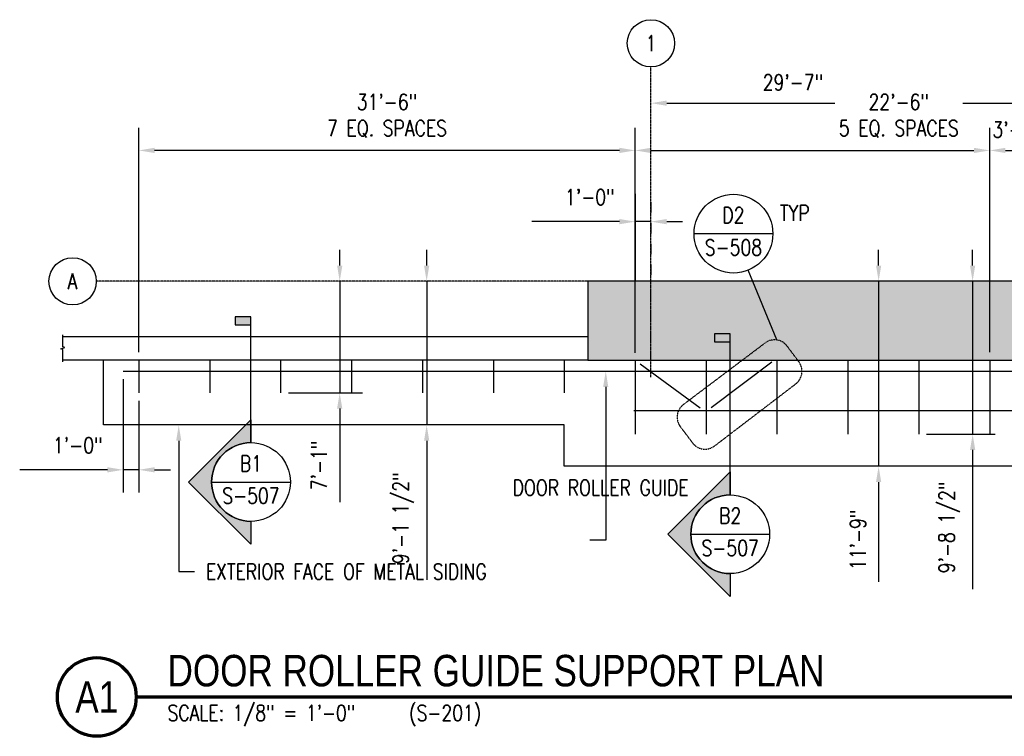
# Model space of a CAD drawing. Header units: inches. Extents: x -232 to 22867, y 539 to 1093.
# Tile 1 of 14: x -232 to 518, y 546 to 1093. Entities that reach past the tile are written whole.
import ezdxf
from ezdxf import colors
from ezdxf.entities.mleader import LeaderData, LeaderLine
from ezdxf.enums import TextEntityAlignment as Align
from ezdxf.math import Vec2, Vec3

# ---------------------------------------------------------------- set-up
doc = ezdxf.new("R2010")
doc.units = ezdxf.units.IN
doc.header["$MEASUREMENT"] = 0
for name, pattern in [('CENTER2', [1.125, 0.75, -0.125, 0.125, -0.125]), ('Dash', [0.25, 0.125, -0.125]), ('HIDDEN2', [0.1875, 0.125, -0.0625])]:
    doc.linetypes.add(name, pattern=pattern)
for name, color, linetype in [('A-DETL-GENF', 3, 'Continuous'), ('A-DETL-MEDM', 3, 'Continuous'), ('A-WALL-HDLN', 230, 'Dash'), ('A-WALL-PATT', 8, 'Continuous'), ('A-WALL-THIN', 230, 'Continuous'), ('G-ANNO-REFR', 2, 'Continuous'), ('G-ANNO-SYMB', 2, 'Continuous'), ('S-ANNO-DIMS', 1, 'Continuous'), ('S-ANNO-NOTE', 2, 'Continuous'), ('S-ANNO-SYMB', 2, 'Continuous'), ('S-ANNO-TEXT', 2, 'Continuous'), ('S-CONC-BEAM', 10, 'Continuous'), ('S-CONC-COLS', 110, 'Continuous'), ('S-GRID', 1, 'CENTER2'), ('S-GRID-IDEN', 1, 'Continuous'), ('S-METL-BEAM', 192, 'Continuous'), ('S-METL-BRAC-H', 72, 'Continuous'), ('S-METL-PANL', 13, 'Continuous')]:
    doc.layers.add(name, color=color, linetype=linetype)
doc.styles.add('AEC_COMN_TITLE', font='romans.shx', dxfattribs={"width": 0.8, "height": 0.1875})
doc.styles.add('Annotative', font='romans.shx', dxfattribs={"width": 0.8, "height": 0.125})
doc.styles.add('Arial', font='romans.shx', dxfattribs={"width": 0.8})
doc.styles.add('ROMANS', font='romans.shx', dxfattribs={"width": 0.8})
doc.styles.add('TITLES', font='swiss.ttf', dxfattribs={"width": 0.8, "height": 0.25})
doc.dimstyles.new('Annotative', dxfattribs={"dimscale": 0, "dimtxt": 0.125, "dimasz": 0.125, "dimexe": 0.18, "dimexo": 0.0625, "dimgap": 0.09, "dimtad": 1, "dimdec": 3, "dimzin": 3, "dimdsep": 46, "dimlunit": 4, "dimtxsty": 'Annotative', "dimcen": 0.09, "dimclrt": 2, "dimazin": 2, "dimtfac": 1, "dimtdec": 3, "dimtmove": 0, "dimatfit": 0, "dimfxl": 1, "dimtfill": 1, "dimfrac": 2, "dimtolj": 1, "dimtzin": 0, "dimarcsym": 0})

# ---------------------------------------------------------------- blocks, each defined once
blk = doc.blocks.new('Break Line - Break Line-2042593-00_SP_Foundation Plan-DOOR RAILING SUPPORT')
at = {"layer": 'A-DETL-MEDM'}
for p, q in [((-10.3, 0), (-1, 0)), ((-1, 0), (-0.5, 1.5)), ((-0.5, 1.5), (0.5, -1.5)), ((0.5, -1.5), (1, 0)), ((1, 0), (10.3, 0))]:
    blk.add_line(p, q, dxfattribs=at)
blk = doc.blocks.new('Grid - Circle 3_8_-570341-00_SP_Foundation Plan-DOOR RAILING SUPPORT')
at = {"layer": 'S-GRID-IDEN'}
blk.add_circle((0, 0), 0.1875, dxfattribs=at)
blk = doc.blocks.new('*D18')
at = {"layer": 'Defpoints', "color": 0, "transparency": 16777216}
for p in [(549.08, 992.95), (507.08, 833.21), (549.08, 833.21)]:
    blk.add_point(p, dxfattribs=at)
at = {"layer": 'S-ANNO-DIMS', "color": 0, "lineweight": -2, "transparency": 16777216}
blk.add_line((519.08, 992.95), (537.08, 992.95), dxfattribs=at)
at = {"layer": 'S-ANNO-DIMS', "color": 0, "transparency": 16777216}
for points in [[(519.08, 994.95), (519.08, 990.95), (507.08, 992.95)], [(537.08, 994.95), (537.08, 990.95), (549.08, 992.95)]]:
    blk.add_solid(points, dxfattribs=at)
at = {"layer": 'S-ANNO-DIMS', "color": 2, "lineweight": -3, "transparency": 16777216, "insert": (528.08, 1008.74), "char_height": 12, "width": 4.1093, "attachment_point": 5, "style": 'Annotative'}
blk.add_mtext('\\A1;3\'-6"', dxfattribs=at)
blk = doc.blocks.new('*D21')
at = {"layer": 'Defpoints', "color": 0, "transparency": 16777216}
for p in [(249.08, 938.68), (249.08, 893.21), (237.08, 832.71)]:
    blk.add_point(p, dxfattribs=at)
at = {"layer": 'S-ANNO-DIMS', "color": 0, "lineweight": -2, "transparency": 16777216}
for p, q in [((225.08, 938.68), (158.31, 938.68)), ((249.08, 938.68), (237.08, 938.68)), ((261.08, 938.68), (273.08, 938.68))]:
    blk.add_line(p, q, dxfattribs=at)
at = {"layer": 'S-ANNO-DIMS', "color": 0, "transparency": 16777216}
for points in [[(225.08, 940.68), (225.08, 936.68), (237.08, 938.68)], [(261.08, 940.68), (261.08, 936.68), (249.08, 938.68)]]:
    blk.add_solid(points, dxfattribs=at)
at = {"layer": 'S-ANNO-DIMS', "color": 2, "lineweight": -3, "transparency": 16777216, "insert": (183.64, 963.32), "char_height": 12, "width": 4.1093, "attachment_point": 1, "line_spacing_factor": 0.983083, "style": 'Annotative', "bg_fill": 3, "box_fill_scale": 1.25, "bg_fill_color": 256, "bg_fill_true_color": 13158600, "bg_fill_transparency": 0}
blk.add_mtext('\\A1;1\'-0"', dxfattribs=at)
blk = doc.blocks.new('*D22')
at = {"layer": 'Defpoints', "color": 0, "transparency": 16777216}
for p in [(604.08, 1028.95), (249.08, 893.21), (604.08, 893.21)]:
    blk.add_point(p, dxfattribs=at)
at = {"layer": 'S-ANNO-DIMS', "color": 0, "lineweight": -2, "transparency": 16777216}
blk.add_line((261.08, 1028.95), (592.08, 1028.95), dxfattribs=at)
at = {"layer": 'S-ANNO-DIMS', "color": 0, "transparency": 16777216}
for points in [[(261.08, 1030.95), (261.08, 1026.95), (249.08, 1028.95)], [(592.08, 1030.95), (592.08, 1026.95), (604.08, 1028.95)]]:
    blk.add_solid(points, dxfattribs=at)
at = {"layer": 'S-ANNO-DIMS', "color": 2, "lineweight": -3, "transparency": 16777216, "insert": (357.28, 1044.74), "char_height": 12, "width": 5.0137, "attachment_point": 5, "style": 'Annotative', "bg_fill": 3, "box_fill_scale": 1.25, "bg_fill_color": 256, "bg_fill_true_color": 13158600, "bg_fill_transparency": 0}
blk.add_mtext('\\A1;29\'-7"', dxfattribs=at)
blk = doc.blocks.new('*D28')
at = {"layer": 'Defpoints', "color": 0, "transparency": 16777216}
for p in [(-152.92, 824.71), (-140.92, 808.21), (-140.92, 749.56)]:
    blk.add_point(p, dxfattribs=at)
at = {"layer": 'S-ANNO-DIMS', "color": 0, "lineweight": -2, "transparency": 16777216}
for p, q in [((-152.92, 818.71), (-152.92, 732.28)), ((-140.92, 802.21), (-140.92, 732.28)), ((-164.92, 749.56), (-231.69, 749.56)), ((-140.92, 749.56), (-152.92, 749.56)), ((-128.92, 749.56), (-116.92, 749.56))]:
    blk.add_line(p, q, dxfattribs=at)
at = {"layer": 'S-ANNO-DIMS', "color": 0, "transparency": 16777216}
for points in [[(-164.92, 751.56), (-164.92, 747.56), (-152.92, 749.56)], [(-128.92, 751.56), (-128.92, 747.56), (-140.92, 749.56)]]:
    blk.add_solid(points, dxfattribs=at)
at = {"layer": 'S-ANNO-DIMS', "color": 2, "lineweight": -3, "transparency": 16777216, "insert": (-206.36, 774.2), "char_height": 12, "width": 4.1093, "attachment_point": 1, "line_spacing_factor": 0.983083, "style": 'Annotative', "bg_fill": 3, "box_fill_scale": 1.25, "bg_fill_color": 256, "bg_fill_true_color": 13158600, "bg_fill_transparency": 0}
blk.add_mtext('\\A1;1\'-0"', dxfattribs=at)
blk = doc.blocks.new('*U96')
at = {"lineweight": -3}
blk.add_hatch(color=256, dxfattribs=at).paths.add_polyline_path([(0, 1.2476), (0, 1.3101), (-0.125, 1.3101), (-0.125, 1.2476)])
h = blk.add_hatch(color=256, dxfattribs=at)
edge = h.paths.add_edge_path()
edge.add_line((0, -0.3125), (0, -0.4947))
edge.add_line((0, -0.4947), (-0.4947, 0))
edge.add_line((-0.4947, 0), (0, 0.4947))
edge.add_line((0, 0.4947), (0, 0.3125))
edge.add_arc((0, 0), 0.3125, 90, 270)
at = {"linetype": 'Continuous', "lineweight": -3}
blk.add_line((0, 0.3125), (0, 1.3101), dxfattribs=at)
at = {"lineweight": -3}
for p, q in [((0, 0.4947), (-0.4947, 0)), ((-0.3125, 0), (0.3125, 0)), ((-0.4947, 0), (0, -0.4947))]:
    blk.add_line(p, q, dxfattribs=at)
at = {"lineweight": -3, "flags": 128}
blk.add_lwpolyline([(0, 1.2476), (0, 1.3101), (-0.125, 1.3101), (-0.125, 1.2476), (0, 1.2476)], close=True, dxfattribs=at)
blk.add_lwpolyline([(0, -0.3125), (0, -0.4947), (-0.4947, 0), (0, 0.4947), (0, 0.3125, 1), (0, -0.3125)], format="xyb", close=True, dxfattribs=at)
blk.add_lwpolyline([(-0.0156, -0.3125), (-0.0156, -0.3125)], dxfattribs=at)
blk.add_lwpolyline([(-0.0156, -0.3125), (-0.0156, -0.3125)], dxfattribs=at)
at = {"lineweight": -3}
blk.add_circle((0, 0), 0.3125, dxfattribs=at)
at = {"linetype": 'Continuous', "lineweight": -3, "style": 'Arial'}
blk.add_attdef('X#', text='', height=0.0938, dxfattribs=at).set_placement((0, 0.0469), align=Align.BOTTOM_CENTER)
blk.add_attdef('X-###', text='', height=0.0938, dxfattribs=at).set_placement((0, -0.0469), align=Align.TOP_CENTER)
blk = doc.blocks.new('Detail Callout AEC')
at = {"color": 0, "linetype": 'ByBlock', "lineweight": -3, "transparency": 16777216}
blk.add_line((0.25, 0), (-0.25, 0), dxfattribs=at)
blk.add_circle((0, 0), 0.25, dxfattribs=at)
at = {"color": 0, "linetype": 'ByBlock', "lineweight": -3, "transparency": 16777216, "style": 'AEC_COMN_TITLE'}
for tag, p in [('VIEWNUMBER', (0, 0.0508)), ('SHEETNUMBER', (0, -0.1263))]:
    blk.add_attdef(tag, text='', height=0.0938, dxfattribs=at).set_placement(p, align=Align.CENTER)
blk = doc.blocks.new('*U85')
at = {"lineweight": -3}
blk.add_hatch(color=256, dxfattribs=at).paths.add_polyline_path([(0, 1.528), (0, 1.5905), (-0.125, 1.5905), (-0.125, 1.528)])
h = blk.add_hatch(color=256, dxfattribs=at)
edge = h.paths.add_edge_path()
edge.add_line((0, -0.3125), (0, -0.4947))
edge.add_line((0, -0.4947), (-0.4947, 0))
edge.add_line((-0.4947, 0), (0, 0.4947))
edge.add_line((0, 0.4947), (0, 0.3125))
edge.add_arc((0, 0), 0.3125, 90, 270)
at = {"linetype": 'Continuous', "lineweight": -3}
blk.add_line((0, 0.3125), (0, 1.5905), dxfattribs=at)
at = {"lineweight": -3}
for p, q in [((0, 0.4947), (-0.4947, 0)), ((-0.3125, 0), (0.3125, 0)), ((-0.4947, 0), (0, -0.4947))]:
    blk.add_line(p, q, dxfattribs=at)
at = {"lineweight": -3, "flags": 128}
blk.add_lwpolyline([(0, 1.528), (0, 1.5905), (-0.125, 1.5905), (-0.125, 1.528), (0, 1.528)], close=True, dxfattribs=at)
blk.add_lwpolyline([(0, -0.3125), (0, -0.4947), (-0.4947, 0), (0, 0.4947), (0, 0.3125, 1), (0, -0.3125)], format="xyb", close=True, dxfattribs=at)
blk.add_lwpolyline([(-0.0156, -0.3125), (-0.0156, -0.3125)], dxfattribs=at)
blk.add_lwpolyline([(-0.0156, -0.3125), (-0.0156, -0.3125)], dxfattribs=at)
at = {"lineweight": -3}
blk.add_circle((0, 0), 0.3125, dxfattribs=at)
at = {"linetype": 'Continuous', "lineweight": -3, "style": 'Arial'}
blk.add_attdef('X#', text='', height=0.0938, dxfattribs=at).set_placement((0, 0.0469), align=Align.BOTTOM_CENTER)
blk.add_attdef('X-###', text='', height=0.0938, dxfattribs=at).set_placement((0, -0.0469), align=Align.TOP_CENTER)
blk = doc.blocks.new('*D104')
at = {"layer": 'Defpoints', "color": 0, "transparency": 16777216}
for p in [(-140.92, 992.95), (-140.92, 833.21), (237.08, 832.71)]:
    blk.add_point(p, dxfattribs=at)
at = {"layer": 'S-ANNO-DIMS', "color": 0, "lineweight": -2, "transparency": 16777216}
for p, q in [((-140.92, 839.21), (-140.92, 1010.23)), ((225.08, 992.95), (-128.92, 992.95))]:
    blk.add_line(p, q, dxfattribs=at)
at = {"layer": 'S-ANNO-DIMS', "color": 0, "transparency": 16777216}
for points in [[(-128.92, 994.95), (-128.92, 990.95), (-140.92, 992.95)], [(225.08, 994.95), (225.08, 990.95), (237.08, 992.95)]]:
    blk.add_solid(points, dxfattribs=at)
at = {"layer": 'S-ANNO-DIMS', "color": 2, "transparency": 16777216, "insert": (48.08, 1019.31), "char_height": 12, "attachment_point": 5, "style": 'Annotative', "bg_fill": 3, "box_fill_scale": 1.25, "bg_fill_color": 256, "bg_fill_true_color": 13158600, "bg_fill_transparency": 0}
blk.add_mtext('\\A1;31\'-6"\\P7 EQ. SPACES', dxfattribs=at)
blk = doc.blocks.new('*D105')
at = {"layer": 'Defpoints', "color": 0, "transparency": 16777216}
for p in [(507.08, 992.95), (237.08, 832.71), (507.08, 833.21)]:
    blk.add_point(p, dxfattribs=at)
at = {"layer": 'S-ANNO-DIMS', "color": 0, "lineweight": -2, "transparency": 16777216}
for p, q in [((237.08, 838.71), (237.08, 1010.23)), ((507.08, 839.21), (507.08, 1010.23)), ((249.08, 992.95), (495.08, 992.95))]:
    blk.add_line(p, q, dxfattribs=at)
at = {"layer": 'S-ANNO-DIMS', "color": 0, "transparency": 16777216}
for points in [[(249.08, 994.95), (249.08, 990.95), (237.08, 992.95)], [(495.08, 994.95), (495.08, 990.95), (507.08, 992.95)]]:
    blk.add_solid(points, dxfattribs=at)
at = {"layer": 'S-ANNO-DIMS', "color": 2, "transparency": 16777216, "insert": (437.86, 1019.31), "char_height": 12, "attachment_point": 5, "style": 'Annotative', "bg_fill": 3, "box_fill_scale": 1.25, "bg_fill_color": 256, "bg_fill_true_color": 13158600, "bg_fill_transparency": 0}
blk.add_mtext('\\A1;22\'-6"\\P5 EQ. SPACES', dxfattribs=at)
blk = doc.blocks.new('*U15')
at = {"linetype": 'Continuous', "lineweight": 70}
blk.add_line((1.125, 0.625), (29.5, 0.625), dxfattribs=at)
at = {"lineweight": 70}
blk.add_circle((0.8125, 0.625), 0.3125, dxfattribs=at)
at = {"style": 'Arial'}
blk.add_attdef('DRAWING_AREA_TITLE', text='', height=0.1875, dxfattribs=at).set_placement((1.3743, 0.6339), align=Align.BOTTOM_LEFT)
blk.add_attdef('X#', text='', height=0.1875, dxfattribs=at).set_placement((0.8125, 0.625), align=Align.MIDDLE_CENTER)
blk.add_attdef('SCALE:', text='', height=0.0938, dxfattribs=at).set_placement((1.3743, 0.5606), align=Align.TOP_LEFT)
blk = doc.blocks.new('*D118')
at = {"layer": 'Defpoints', "color": 0, "transparency": 16777216}
for p in [(453.08, 893.21), (494.09, 893.21), (453.08, 776.71)]:
    blk.add_point(p, dxfattribs=at)
at = {"layer": 'S-ANNO-DIMS', "color": 0, "lineweight": -2, "transparency": 16777216}
for p, q in [((494.09, 905.21), (494.09, 917.21)), ((494.09, 893.21), (494.09, 776.71)), ((459.08, 776.71), (511.37, 776.71)), ((494.09, 764.71), (494.09, 658.63))]:
    blk.add_line(p, q, dxfattribs=at)
at = {"layer": 'S-ANNO-DIMS', "color": 0, "transparency": 16777216}
for points in [[(492.09, 905.21), (496.09, 905.21), (494.09, 893.21)], [(492.09, 764.71), (496.09, 764.71), (494.09, 776.71)]]:
    blk.add_solid(points, dxfattribs=at)
at = {"layer": 'S-ANNO-DIMS', "color": 2, "transparency": 16777216, "insert": (476.31, 705.67), "char_height": 12, "attachment_point": 5, "rotation": 90, "style": 'Annotative', "bg_fill": 3, "box_fill_scale": 1.25, "bg_fill_color": 256, "bg_fill_true_color": 13158600, "bg_fill_transparency": 0}
blk.add_mtext('\\A1;9\'-8 1/2"', dxfattribs=at)
blk = doc.blocks.new('*D119')
at = {"layer": 'Defpoints', "color": 0, "transparency": 16777216}
for p in [(422.51, 893.21), (435.54, 893.21), (435.54, 752.21)]:
    blk.add_point(p, dxfattribs=at)
at = {"layer": 'S-ANNO-DIMS', "color": 0, "lineweight": -2, "transparency": 16777216}
for p, q in [((422.51, 905.21), (422.51, 917.21)), ((422.51, 893.21), (422.51, 752.21)), ((422.51, 740.21), (422.51, 664.3))]:
    blk.add_line(p, q, dxfattribs=at)
at = {"layer": 'S-ANNO-DIMS', "color": 0, "transparency": 16777216}
for points in [[(420.51, 905.21), (424.51, 905.21), (422.51, 893.21)], [(420.51, 740.21), (424.51, 740.21), (422.51, 752.21)]]:
    blk.add_solid(points, dxfattribs=at)
at = {"layer": 'S-ANNO-DIMS', "color": 2, "transparency": 16777216, "insert": (406.73, 696.25), "char_height": 12, "attachment_point": 5, "rotation": 90, "style": 'Annotative', "bg_fill": 3, "box_fill_scale": 1.25, "bg_fill_color": 256, "bg_fill_true_color": 13158600, "bg_fill_transparency": 0}
blk.add_mtext('\\A1;11\'-9"', dxfattribs=at)
blk = doc.blocks.new('*D120')
at = {"layer": 'Defpoints', "color": 0, "transparency": 16777216}
for p in [(78.28, 893.21), (94.66, 893.21), (94.66, 783.71)]:
    blk.add_point(p, dxfattribs=at)
at = {"layer": 'S-ANNO-DIMS', "color": 0, "lineweight": -2, "transparency": 16777216}
for p, q in [((78.28, 905.21), (78.28, 917.21)), ((78.28, 893.21), (78.28, 783.71)), ((78.28, 771.71), (78.28, 665.63))]:
    blk.add_line(p, q, dxfattribs=at)
at = {"layer": 'S-ANNO-DIMS', "color": 0, "transparency": 16777216}
for points in [[(76.28, 905.21), (80.28, 905.21), (78.28, 893.21)], [(76.28, 771.71), (80.28, 771.71), (78.28, 783.71)]]:
    blk.add_solid(points, dxfattribs=at)
at = {"layer": 'S-ANNO-DIMS', "color": 2, "transparency": 16777216, "insert": (60.49, 712.67), "char_height": 12, "attachment_point": 5, "rotation": 90, "style": 'Annotative', "bg_fill": 3, "box_fill_scale": 1.25, "bg_fill_color": 256, "bg_fill_true_color": 13158600, "bg_fill_transparency": 0}
blk.add_mtext('\\A1;9\'-1 1/2"', dxfattribs=at)
blk = doc.blocks.new('*D121')
at = {"layer": 'Defpoints', "color": 0, "transparency": 16777216}
for p in [(-32.92, 893.21), (12.05, 893.21), (-32.92, 808.21)]:
    blk.add_point(p, dxfattribs=at)
at = {"layer": 'S-ANNO-DIMS', "color": 0, "lineweight": -2, "transparency": 16777216}
for p, q in [((12.05, 905.21), (12.05, 917.21)), ((12.05, 893.21), (12.05, 808.21)), ((-26.92, 808.21), (29.33, 808.21)), ((12.05, 796.21), (12.05, 724.87))]:
    blk.add_line(p, q, dxfattribs=at)
at = {"layer": 'S-ANNO-DIMS', "color": 0, "transparency": 16777216}
for points in [[(10.05, 905.21), (14.05, 905.21), (12.05, 893.21)], [(10.05, 796.21), (14.05, 796.21), (12.05, 808.21)]]:
    blk.add_solid(points, dxfattribs=at)
at = {"layer": 'S-ANNO-DIMS', "color": 2, "transparency": 16777216, "insert": (-3.73, 752.94), "char_height": 12, "attachment_point": 5, "rotation": 90, "style": 'Annotative', "bg_fill": 3, "box_fill_scale": 1.25, "bg_fill_color": 256, "bg_fill_true_color": 13158600, "bg_fill_transparency": 0}
blk.add_mtext('\\A1;7\'-1"', dxfattribs=at)

msp = doc.modelspace()

# ---------------------------------------------------------------- hatches: boundary and pattern name
at = {"layer": 'A-WALL-PATT', "lineweight": -3}
h = msp.add_hatch(dxfattribs=at)
h.set_pattern_fill('AR-CONC', color=8, scale=5, style=0)
h.paths.add_polyline_path([(2165.0774, 833.2059), (2201.0774, 833.2059), (2201.0774, 845.2059), (2201.0774, 893.2059), (201.0774, 893.2059), (201.0774, 833.2059)])

# ---------------------------------------------------------------- linework, layer by layer
at = {"layer": 'A-WALL-THIN', "lineweight": -3}
for p, q in [((-198.9226, 851.2059), (201.0774, 851.2059)), ((201.0774, 833.2059), (-198.9226, 833.2059))]:
    msp.add_line(p, q, dxfattribs=at)
at = {"layer": 'S-CONC-BEAM', "lineweight": -3}
msp.add_line((249.0774, 833.2059), (2153.0774, 833.2059), dxfattribs=at)
at = {"layer": 'S-GRID', "lineweight": -3}
for p, q in [((249.0774, 820.1184), (249.0774, 1056.5775)), ((2373.175, 893.2059), (-173.3718, 893.2059))]:
    msp.add_line(p, q, dxfattribs=at)
at = {"layer": 'S-METL-BEAM', "lineweight": -3}
for p, q in [((-140.9226, 833.2059), (-140.9226, 808.2059)), ((-86.9226, 833.2059), (-86.9226, 808.2059)), ((-32.9226, 833.2059), (-32.9226, 808.2059)), ((21.0774, 833.2059), (21.0774, 808.2059)), ((75.0774, 833.2059), (75.0774, 808.2059)), ((129.0774, 833.2059), (129.0774, 808.2059)), ((183.0774, 833.2059), (183.0774, 808.2059)), ((237.0774, 832.7059), (237.0774, 776.7059)), ((291.0774, 833.2059), (291.0774, 776.7059)), ((345.0774, 833.2059), (345.0774, 776.7059)), ((399.0774, 833.2059), (399.0774, 776.7059)), ((453.0774, 833.2059), (453.0774, 776.7059)), ((507.0774, 833.2059), (507.0774, 776.7059)), ((-152.9226, 824.7127), (579.0774, 824.7127)), ((236.0774, 794.7059), (983.0774, 794.7059))]:
    msp.add_line(p, q, dxfattribs=at)
at = {"layer": 'S-METL-BRAC-H', "lineweight": -3}
for p, q in [((240.8083, 830.2077), (286.7062, 796.8609)), ((341.244, 831.7059), (295.0031, 796.8609))]:
    msp.add_line(p, q, dxfattribs=at)

# ---------------------------------------------------------------- block references
at = {"layer": 'A-DETL-GENF', "lineweight": -3, "rotation": 90.00000000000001}
msp.add_blockref('Break Line - Break Line-2042593-00_SP_Foundation Plan-DOOR RAILING SUPPORT', (-198.9226, 842.2059), dxfattribs=at)
at = {"layer": 'G-ANNO-SYMB', "lineweight": -3}
ref = msp.add_blockref('*U96', (-55.5484, 740.2637), dxfattribs=dict(at, xscale=96, yscale=96, zscale=96))
ref.add_attrib('X-###', 'S-507', dxfattribs={"layer": 'S-ANNO-SYMB', "color": 1, "linetype": 'Continuous', "lineweight": -2, "height": 12, "style": 'ROMANS', "width": 0.8}).set_placement((-55.5484, 735.7637), align=Align.TOP_CENTER)
ref.add_attrib('X#', 'B1', dxfattribs={"layer": 'S-ANNO-TEXT', "color": 1, "linetype": 'Continuous', "lineweight": -2, "height": 12, "style": 'ROMANS', "width": 0.8}).set_placement((-55.5484, 744.7636), align=Align.BOTTOM_CENTER)
at = {"layer": 'S-ANNO-SYMB', "lineweight": -3}
ref = msp.add_blockref('*U15', (-250.9721, 516.463), dxfattribs=dict(at, xscale=96, yscale=96, zscale=96))
ref.add_attrib('SCALE:', 'SCALE: 1/8" = 1\'-0"    (S-201)', dxfattribs={"layer": '0', "height": 12, "style": 'Annotative', "width": 0.796875}).set_placement((-119.0397, 570.2792), align=Align.TOP_LEFT)
ref.add_attrib('DRAWING_AREA_TITLE', 'DOOR ROLLER GUIDE SUPPORT PLAN', dxfattribs={"layer": '0', "height": 24, "style": 'TITLES', "width": 0.796875}).set_placement((-119.0397, 577.3181), align=Align.BOTTOM_LEFT)
ref.add_attrib('X#', 'A1', dxfattribs={"layer": '0', "height": 24, "style": 'TITLES', "width": 0.796875}).set_placement((-172.9721, 576.463), align=Align.MIDDLE_CENTER)
at = {"layer": 'S-GRID-IDEN', "lineweight": -3, "xscale": 95.99999999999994, "yscale": 95.99999999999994, "zscale": 95.99999999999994}
msp.add_blockref('Grid - Circle 3_8_-570341-00_SP_Foundation Plan-DOOR RAILING SUPPORT', (249.0774, 1074.5775), dxfattribs=at)
at = {"layer": 'S-GRID-IDEN', "lineweight": -3, "xscale": 95.99999999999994, "yscale": 95.99999999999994, "zscale": 95.99999999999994, "rotation": 89.9999999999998}
msp.add_blockref('Grid - Circle 3_8_-570341-00_SP_Foundation Plan-DOOR RAILING SUPPORT', (-191.3718, 893.2059), dxfattribs=at)

# ---------------------------------------------------------------- texts
at = {"layer": 'S-ANNO-NOTE', "lineweight": -3, "insert": (347.3721, 951.2649), "char_height": 12, "width": 2579.899465, "attachment_point": 1, "line_spacing_factor": 0.981704, "style": 'Annotative'}
msp.add_mtext('\\pxt3.2,6.4,9.6,12.8,16,19.2,22.4,25.6,28.8,32,35.2,38.4,41.6,44.8,48,51.2,54.4,57.6,60.8,64,67.2,70.4,73.6,76.8,80,83.2,86.4,89.6,92.8,96,99.2,102.4;{TYP}', dxfattribs=at)
at = {"layer": 'S-ANNO-NOTE', "lineweight": -3, "insert": (-191.3718, 893.2059), "char_height": 12, "width": 12, "attachment_point": 5, "style": 'Annotative'}
msp.add_mtext('A', dxfattribs=at)
at = {"layer": 'S-GRID-IDEN', "lineweight": -3, "insert": (249.0774, 1074.5775), "char_height": 12, "width": 12, "attachment_point": 5, "style": 'Annotative'}
msp.add_mtext('1', dxfattribs=at)

# ---------------------------------------------------------------- dimensions: what is measured, and where the dimension line sits
at = {"layer": 'S-ANNO-DIMS', "lineweight": -3}
dim = msp.add_linear_dim(base=(549.0774, 992.9532), p1=(507.0774, 833.2059), p2=(549.0774, 833.2059), dimstyle='Annotative', override={"dimpost": '\\X', "dimse1": 1, "dimse2": 1, "dimtfill": 0}, dxfattribs=at)
dim.commit()
dim.dimension.update_dxf_attribs({"geometry": '*D18', "text_midpoint": (528.0774, 992.9532), "dimtype": 160})

# ---------------------------------------------------------------- leaders
at = {"layer": 'S-ANNO-NOTE', "lineweight": -3}
ml = msp.add_multileader_mtext('Standard', dxfattribs=at)
ml.set_content('DOOR ROLLER GUIDE', color=256, style='Annotative')
ml.set_leader_properties(color=1, linetype='ByLayer', lineweight=-1)
ml.build(insert=Vec2(0, 0))
ml.multileader.update_dxf_attribs({"text_right_attachment_type": 3, "dogleg_length": 0.125, "arrow_head_size": 12, "scale": 96})
ctx = ml.context
ctx.base_point, ctx.scale, ctx.char_height, ctx.arrow_head_size, ctx.landing_gap_size, ctx.plane_origin = Vec3(135.0989, 735.8918), 96, 12, 12, 8.64, Vec3(212.7458, 820.1356)
ctx.right_attachment = 3
notes = []
notes.append((ctx, [(0, (1, 1, 0), (214.6646, 695.8918), (-1, 0), 12, [(0, [(214.6646, 824.7127)], 0, [])])]))
ctx.mtext.insert, ctx.mtext.width, ctx.mtext.flow_direction = Vec3(143.7389, 741.8918), 58.160008, 5
for ctx, leaders in notes:
    for number, flags, end, landing, length, lines in leaders:
        leader = LeaderData()
        leader.index, (leader.has_last_leader_line, leader.has_dogleg_vector, leader.attachment_direction) = number, flags
        leader.last_leader_point, leader.dogleg_vector, leader.dogleg_length = Vec3(end), Vec3(landing), length
        for number, points, colour, breaks in lines:
            line = LeaderLine()
            line.index, line.vertices, line.color, line.breaks = number, Vec3.list(points), colors.encode_raw_color(colour), breaks
            leader.lines.append(line)
        ctx.leaders.append(leader)

# ---------------------------------------------------------------- next in the draw order: dimensions: what is measured, and where the dimension line sits
at = {"layer": 'S-ANNO-DIMS', "lineweight": -3}
for base, p1, p2, override, picture, middle in [((249.0774, 938.6812), (237.0774, 832.7059), (249.0774, 893.2059), {"dimpost": '\\X', "dimse1": 1, "dimse2": 1}, '*D21', (185.6945, 938.6812)), ((-140.9226, 749.5562), (-152.9226, 824.7127), (-140.9226, 808.2059), {"dimpost": '\\X'}, '*D28', (-204.3055, 749.5562))]:
    dim = msp.add_linear_dim(base=base, p1=p1, p2=p2, dimstyle='Annotative', override=override, dxfattribs=at)
    dim.commit()
    dim.dimension.update_dxf_attribs({"geometry": picture, "text_midpoint": middle, "dimtype": 160})

# ---------------------------------------------------------------- next in the draw order: linework, layer by layer
at = {"layer": 'S-ANNO-SYMB', "linetype": 'HIDDEN2', "lineweight": -3}
msp.add_lwpolyline([(280.7949, 770.0355, 0.41688284), (297.5486, 767.7418), (359.3558, 815.0121, 0.40972879), (361.7135, 831.9214), (352.8525, 843.8024, 0.41606627), (336.0947, 846.1999), (273.8001, 799.2576, 0.41421356), (271.4383, 782.4522)], format="xyb", close=True, dxfattribs=at)

# ---------------------------------------------------------------- next in the draw order: block references
at = {"layer": 'G-ANNO-SYMB', "lineweight": -3}
ref = msp.add_blockref('*U85', (309.4516, 700.4323), dxfattribs=dict(at, xscale=96, yscale=96, zscale=96))
ref.add_attrib('X-###', 'S-507', dxfattribs={"layer": 'S-ANNO-SYMB', "color": 1, "linetype": 'Continuous', "lineweight": -2, "height": 12, "style": 'ROMANS', "width": 0.8}).set_placement((309.4516, 695.9323), align=Align.TOP_CENTER)
ref.add_attrib('X#', 'B2', dxfattribs={"layer": 'S-ANNO-TEXT', "color": 1, "linetype": 'Continuous', "lineweight": -2, "height": 12, "style": 'ROMANS', "width": 0.8}).set_placement((309.4516, 704.9323), align=Align.BOTTOM_CENTER)

# ---------------------------------------------------------------- next in the draw order: dimensions: what is measured, and where the dimension line sits
at = {"layer": 'S-ANNO-DIMS'}
dim = msp.add_linear_dim(base=(-140.9226, 992.9532), p1=(237.0774, 832.7059), p2=(-140.9226, 833.2059), text='<>\\P7 EQ. SPACES', dimstyle='Annotative', override={"dimpost": '\\X', "dimse1": 1}, dxfattribs=at)
dim.commit()
dim.dimension.update_dxf_attribs({"geometry": '*D104', "text_midpoint": (48.0774, 1019.3075)})
at = {"layer": 'S-ANNO-DIMS', "lineweight": -3}
dim = msp.add_linear_dim(base=(604.0774, 1028.9532), p1=(249.0774, 893.2059), p2=(604.0774, 893.2059), dimstyle='Annotative', override={"dimpost": '\\X', "dimse1": 1, "dimse2": 1}, dxfattribs=at)
dim.commit()
dim.dimension.update_dxf_attribs({"geometry": '*D22', "text_midpoint": (357.2802, 1028.9532), "dimtype": 160})

# ---------------------------------------------------------------- next in the draw order: linework, layer by layer
at = {"layer": 'S-ANNO-SYMB', "lineweight": -3}
msp.add_line((344.9724, 848.4873), (323.2471, 901.7231), dxfattribs=at)
at = {"layer": 'S-CONC-COLS'}
msp.add_line((201.0774, 893.2059), (201.0774, 833.2059), dxfattribs=at)

# ---------------------------------------------------------------- next in the draw order: block references
at = {"layer": 'G-ANNO-REFR', "lineweight": -3}
ref = msp.add_blockref('Detail Callout AEC', (311.9118, 929.4992), dxfattribs=dict(at, xscale=119.9997600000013, yscale=119.9997600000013, zscale=119.9997600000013))
ref.add_attrib('VIEWNUMBER', 'D2', dxfattribs={"layer": 'S-ANNO-TEXT', "color": 1, "transparency": 16777216, "height": 12, "style": 'ROMANS', "width": 0.8}).set_placement((311.9118, 933.9992), align=Align.BOTTOM_CENTER)
ref.add_attrib('SHEETNUMBER', 'S-508', dxfattribs={"layer": 'S-ANNO-TEXT', "color": 1, "transparency": 16777216, "height": 12, "style": 'ROMANS', "width": 0.8}).set_placement((311.9118, 912.9892), align=Align.CENTER)

# ---------------------------------------------------------------- next in the draw order: dimensions: what is measured, and where the dimension line sits
at = {"layer": 'S-ANNO-DIMS'}
for base, p1, p2, override, picture, middle in [((12.0479, 893.2059), (-32.9226, 808.2059), (-32.9226, 893.2059), {"dimpost": '\\X', "dimse2": 1}, '*D121', (12.0479, 752.9374)), ((78.2754, 893.2059), (94.6579, 783.7059), (94.6579, 893.2059), {"dimpost": '\\X', "dimse1": 1, "dimse2": 1}, '*D120', (78.2754, 712.6659))]:
    dim = msp.add_linear_dim(base=base, p1=p1, p2=p2, angle=90, dimstyle='Annotative', override=override, dxfattribs=at)
    dim.commit()
    dim.dimension.update_dxf_attribs({"geometry": picture, "text_midpoint": middle, "dimtype": 160})

# ---------------------------------------------------------------- next in the draw order: dimensions: what is measured, and where the dimension line sits
dim = msp.add_linear_dim(base=(507.0774, 992.9532), p1=(237.0774, 832.7059), p2=(507.0774, 833.2059), text='<>\\P5 EQ. SPACES', dimstyle='Annotative', override={"dimpost": '\\X'}, dxfattribs=at)
dim.commit()
dim.dimension.update_dxf_attribs({"geometry": '*D105', "text_midpoint": (437.8573, 992.9532), "dimtype": 160})

# ---------------------------------------------------------------- next in the draw order: linework, layer by layer
at = {"layer": 'A-WALL-HDLN', "lineweight": -3}
msp.add_line((249.0774, 959.8884), (249.0774, 893.2059), dxfattribs=at)
at = {"layer": 'A-WALL-THIN', "lineweight": -3}
msp.add_line((237.0774, 959.8884), (237.0774, 893.2059), dxfattribs=at)
at = {"layer": 'S-CONC-COLS'}
for p, q in [((249.0774, 893.2059), (201.0774, 893.2059)), ((201.0774, 833.2059), (249.0774, 833.2059))]:
    msp.add_line(p, q, dxfattribs=at)
at = {"layer": 'S-CONC-COLS', "linetype": 'Dash'}
msp.add_line((249.0774, 833.2059), (249.0774, 893.2059), dxfattribs=at)

# ---------------------------------------------------------------- next in the draw order: dimensions: what is measured, and where the dimension line sits
at = {"layer": 'S-ANNO-DIMS'}
for base, p1, p2, override, picture, middle in [((422.513, 893.2059), (435.5444, 752.2059), (435.5444, 893.2059), {"dimpost": '\\X', "dimse1": 1, "dimse2": 1}, '*D119', (422.513, 696.2517)), ((494.0946, 893.2059), (453.0774, 776.7059), (453.0774, 893.2059), {"dimpost": '\\X', "dimse1": 0, "dimse2": 1}, '*D118', (494.0946, 705.6659))]:
    dim = msp.add_linear_dim(base=base, p1=p1, p2=p2, angle=90, dimstyle='Annotative', override=override, dxfattribs=at)
    dim.commit()
    dim.dimension.update_dxf_attribs({"geometry": picture, "text_midpoint": middle, "dimtype": 160})

# ---------------------------------------------------------------- next in the draw order: linework, layer by layer
at = {"layer": 'S-CONC-COLS'}
msp.add_line((561.0774, 893.2059), (249.0774, 893.2059), dxfattribs=at)
at = {"layer": 'S-METL-PANL', "lineweight": -3}
msp.add_lwpolyline([(2565.0874, 833.2059), (2565.0874, 783.7059), (2191.0874, 783.7059), (2191.0874, 752.2059), (1429.0874, 752.2059), (1429.0874, 729.7059), (615.0911, 729.7059), (615.0911, 752.2059), (183.0874, 752.2059), (183.0874, 783.7059), (-167.9226, 783.7059), (-167.9226, 833.2059)], dxfattribs=at)

# ---------------------------------------------------------------- next in the draw order: leaders
at = {"layer": 'S-ANNO-NOTE'}
ml = msp.add_multileader_mtext('Standard', dxfattribs=at)
ml.set_content('EXTERIOR FACE OF METAL SIDING', color=256, style='Annotative')
ml.set_leader_properties(color=1, linetype='ByLayer', lineweight=-1)
ml.build(insert=Vec2(0, 0))
ml.multileader.update_dxf_attribs({"text_right_attachment_type": 3, "dogleg_length": 0.125, "arrow_head_size": 12, "scale": 96})
ctx = ml.context
ctx.base_point, ctx.scale, ctx.char_height, ctx.arrow_head_size, ctx.landing_gap_size, ctx.plane_origin = Vec3(-98.5507, 671.95, 4132.6116), 96, 12, 12, 8.64, Vec3(-8.1662, 794.7059, 4132.6116)
ctx.right_attachment = 3
notes = []
notes.append((ctx, [(1, (1, 1, 0), (-110.5507, 671.95, 4132.6116), (1, 0), 12, [(0, [(-110.5507, 783.7059, 4132.6116)], 0, [])])]))
ctx.mtext.insert, ctx.mtext.width, ctx.mtext.flow_direction = Vec3(-89.9107, 677.95, 4132.6116), 131.100016, 5
for ctx, leaders in notes:
    for number, flags, end, landing, length, lines in leaders:
        leader = LeaderData()
        leader.index, (leader.has_last_leader_line, leader.has_dogleg_vector, leader.attachment_direction) = number, flags
        leader.last_leader_point, leader.dogleg_vector, leader.dogleg_length = Vec3(end), Vec3(landing), length
        for number, points, colour, breaks in lines:
            line = LeaderLine()
            line.index, line.vertices, line.color, line.breaks = number, Vec3.list(points), colors.encode_raw_color(colour), breaks
            leader.lines.append(line)
        ctx.leaders.append(leader)

doc.saveas('drawing.dxf')
